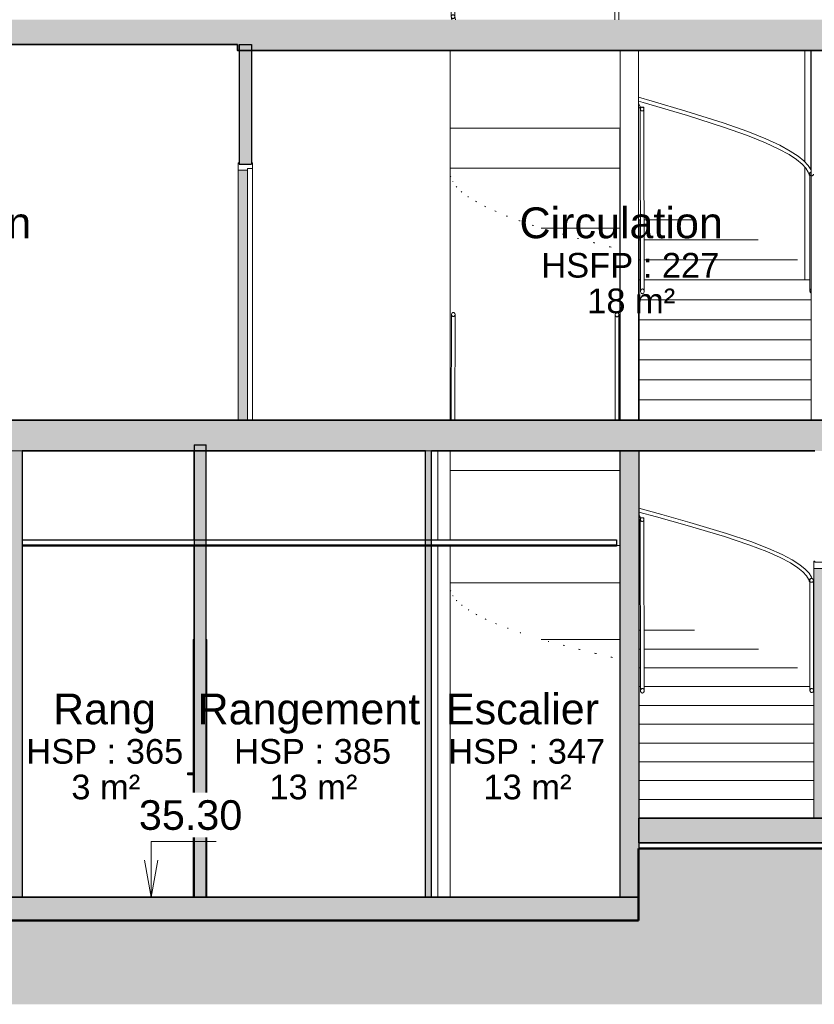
# Model space of a CAD drawing. Header units: millimetres. Extents: x -48837 to 98707, y -908 to 19261.
# Tile 112 of 143: x -15807 to -9362, y -615 to 7367. Entities that reach past the tile are written whole.
import ezdxf

# ---------------------------------------------------------------- set-up
doc = ezdxf.new("R2010")
doc.units = ezdxf.units.MM
for name, color, linetype, lineweight in [('A-AREA-IDEN', 2, 'Continuous', 9), ('A-CLNG', 13, 'Continuous', 9), ('A-DETL-GENF', 92, 'Continuous', 9), ('A-DETL-WIDE', 214, 'Continuous', 50), ('A-DOOR', 31, 'Continuous', 9), ('A-DOOR-FRAM', 31, 'Continuous', 9), ('A-FLOR', 192, 'Continuous', 9), ('A-FLOR-HRAL', 11, 'Continuous', 9), ('A-FLOR-PATT', 8, 'Continuous', 35), ('A-WALL', 113, 'Continuous', 9), ('G-ANNO-DIMS', 111, 'Continuous', 9), ('I-WALL', 2, 'Continuous', 9), ('S-STRS', 31, 'Continuous', 9)]:
    doc.layers.add(name, color=color, linetype=linetype, lineweight=lineweight)
doc.styles.add('Arial', font='arial.ttf', dxfattribs={"height": 240})
doc.styles.add('Arial_1', font='arial.ttf', dxfattribs={"height": 200})
doc.styles.add('Arial_B', font='txt', dxfattribs={"height": 250})

# ---------------------------------------------------------------- blocks, each defined once
blk = doc.blocks.new('Garde-corps - Garde-corps-1236251-Coupe 1')
at = {"layer": 'A-FLOR-HRAL'}
for p, q in [((-12305.1, 8412.8), (-12307.1, 7392.3)), ((-12277.1, 7392.2), (-12275.1, 8412.7)), ((-12307.1, 7392.2), (-12303.3, 7367.3)), ((-12292.1, 7377.2), (-12292.1, 7377.2)), ((-12277.1, 7393.5), (-12272.8, 7367.3)), ((-9399.3, 6116), (-9397.4, 5167.4))]:
    blk.add_line(p, q, dxfattribs=at)
at = {"layer": 'A-FLOR-HRAL', "flags": 128}
for points in [[(-12275.1, 8412.8), (-12275.6, 8417.1), (-12277.1, 8421.2), (-12279.5, 8424.7), (-12282.6, 8427.3), (-12286.2, 8429), (-12290.1, 8429.6), (-12294, 8429), (-12297.6, 8427.3), (-12300.7, 8424.7), (-12303.1, 8421.2), (-12304.6, 8417.1), (-12305.1, 8412.8)], [(-12305.1, 8412.8), (-12304.6, 8408.4), (-12303.1, 8404.4), (-12300.7, 8400.9), (-12297.6, 8398.2), (-12294, 8396.6), (-12290.1, 8396), (-12286.2, 8396.6), (-12282.6, 8398.2), (-12279.5, 8400.9), (-12277.1, 8404.4), (-12275.6, 8408.4), (-12275.1, 8412.8)], [(-10787, 6738.5), (-10676.2, 6706.4), (-10403.6, 6625.8), (-10100.1, 6529.8), (-9902.1, 6459.9), (-9754.9, 6400.9), (-9642.7, 6349), (-9557.4, 6302.6), (-9493.2, 6260.5), (-9445.9, 6222), (-9412.1, 6186.3), (-9389.2, 6153)], [(-10787, 6707.4), (-10750, 6696.6), (-10390.1, 6590.4), (-10097.2, 6497.2), (-9903.1, 6428.2), (-9758.9, 6370), (-9649.6, 6318.9), (-9567.1, 6273.4), (-9505.9, 6232.6), (-9461.7, 6195.7), (-9431.4, 6162.3), (-9412, 6132), (-9403.7, 6112)], [(-9387, 5183.4), (-9389.9, 5181.9), (-9393, 5179.2), (-9395.4, 5175.8), (-9396.9, 5171.7), (-9397.4, 5167.4)], [(-9397.4, 5167.4), (-9396.9, 5163.1), (-9395.4, 5159), (-9393, 5155.5), (-9389.9, 5152.9), (-9387, 5151.4)]]:
    blk.add_lwpolyline(points, dxfattribs=at)
at = {"layer": 'A-FLOR-HRAL'}
for centre, major_axis, ratio, start_param, end_param in [((-12292.1, 7392.8), (15, 0.8), 0.960564, 3.087074, 3.132129), ((-9389.4, 6116.6), (14.3, 4.5), 0.956699, 2.824079, 3.085878), ((-9389.4, 6116.6), (14.3, 4.5), 0.956699, 2.562281, 2.824079), ((-9389, 6116), (0, 15), 0.995862, 0, 1.570796), ((-9389, 6116), (0, 15), 0.995862, 1.570796, 2.356194), ((-9389.4, 6116.6), (14.3, 4.5), 0.956699, 2.300482, 2.562279), ((-9389.4, 6116.6), (14.3, 4.5), 0.956699, 3.150282, 3.347678), ((-9389.4, 6116.6), (14.3, 4.5), 0.956699, 1.515082, 2.30048), ((-9389.4, 6116.6), (14.3, 4.5), 0.956699, 1.253283, 1.515081)]:
    blk.add_ellipse(centre, major_axis=major_axis, ratio=ratio, start_param=start_param, end_param=end_param, dxfattribs=at)
for points in [[(-12307.1, 7392.2), (-12307.1, 7393.5), (-12306.7, 7396.2), (-12305.2, 7399.8), (-12302.8, 7403), (-12298.6, 7406.2), (-12292.1, 7407.9), (-12285.5, 7406.2), (-12281.3, 7403), (-12278.9, 7399.8), (-12277.4, 7396.2), (-12277.1, 7393.5), (-12277.1, 7392.2)], [(-12277.1, 7392.2), (-12277.1, 7390.9), (-12277.4, 7388.3), (-12278.9, 7384.6), (-12281.3, 7381.5), (-12285.5, 7378.3), (-12292.1, 7376.5), (-12298.6, 7378.3), (-12302.8, 7381.5), (-12305.2, 7384.6), (-12306.7, 7388.3), (-12307.1, 7390.9), (-12307.1, 7392.2)], [(-9399.3, 6116), (-9399.3, 6114.7), (-9398.9, 6112.1), (-9397.4, 6108.4), (-9395, 6105.3), (-9390.8, 6102.1), (-9384.3, 6100.3), (-9377.7, 6102.1), (-9373.5, 6105.3), (-9371.1, 6108.4), (-9369.6, 6112.1), (-9369.3, 6114.7), (-9369.3, 6116)]]:
    blk.add_open_spline(points, degree=3, knots=[0, 0, 0, 0, 0.083333, 0.166667, 0.25, 0.333333, 0.5, 0.666667, 0.75, 0.833333, 0.916667, 1, 1, 1, 1], dxfattribs=at)
blk.add_open_spline([(-9388.1, 6130.5), (-9389.4, 6130.1), (-9391.8, 6129.1), (-9395, 6126.7), (-9397.4, 6123.6), (-9398.9, 6119.9), (-9399.3, 6117.3), (-9399.3, 6116)], degree=3, dxfattribs=at)
blk = doc.blocks.new('Garde-corps - Garde-corps-1236255-Coupe 1')
at = {"layer": 'A-FLOR-HRAL'}
for p, q in [((-10977.3, 8411.2), (-10978.7, 7367.3)), ((-10948.7, 7367.3), (-10947.3, 8411.2)), ((-10771.9, 6657.7), (-10787, 6689)), ((-10773.4, 6642.7), (-10771.6, 5164.8)), ((-10743.4, 6657.7), (-10771.9, 6657.7)), ((-10758.4, 6657.7), (-10758.4, 6657.7)), ((-10741.6, 5164.9), (-10743.4, 6642.7))]:
    blk.add_line(p, q, dxfattribs=at)
at = {"layer": 'A-FLOR-HRAL', "flags": 128}
for points in [[(-10947.3, 8411.2), (-10947.8, 8415.9), (-10949.3, 8420.4), (-10951.7, 8424.2), (-10954.8, 8427.1), (-10958.4, 8429), (-10962.3, 8429.6), (-10966.2, 8429), (-10969.8, 8427.1), (-10972.9, 8424.2), (-10975.3, 8420.4), (-10976.8, 8415.9), (-10977.3, 8411.2)], [(-10977.3, 8411.2), (-10976.8, 8406.4), (-10975.3, 8402), (-10972.9, 8398.2), (-10969.8, 8395.3), (-10966.2, 8393.4), (-10962.3, 8392.8), (-10958.4, 8393.4), (-10954.8, 8395.3), (-10951.7, 8398.2), (-10949.3, 8402), (-10947.8, 8406.4), (-10947.3, 8411.2)], [(-10741.6, 5164.8), (-10742.1, 5169.8), (-10743.6, 5174.5), (-10746, 5178.5), (-10749.1, 5181.6), (-10752.8, 5183.5), (-10756.6, 5184.1), (-10760.5, 5183.5), (-10764.1, 5181.6), (-10767.2, 5178.5), (-10769.6, 5174.5), (-10771.1, 5169.8), (-10771.6, 5164.8)], [(-10771.6, 5164.8), (-10771.1, 5159.8), (-10769.6, 5155.2), (-10767.2, 5151.2), (-10764.1, 5148.1), (-10760.5, 5146.2), (-10756.6, 5145.5), (-10752.8, 5146.2), (-10749.1, 5148.1), (-10746, 5151.2), (-10743.6, 5155.2), (-10742.1, 5159.8), (-10741.6, 5164.8)]]:
    blk.add_lwpolyline(points, dxfattribs=at)
at = {"layer": 'A-FLOR-HRAL'}
for centre, major_axis, ratio, start_param, end_param in [((-10785.4, 6651.2), (13.5, 6.5), 0.000416, 4.593925, 4.713252), ((-10785.4, 6651.2), (13.5, 6.5), 0.000416, 4.713252, 6.283185), ((-10771.9, 6642.7), (0, 15), 0.000958, 5.150029, 6.283185), ((-10743.4, 6642.7), (0, 15), 0.000958, 4.712389, 6.283185)]:
    blk.add_ellipse(centre, major_axis=major_axis, ratio=ratio, start_param=start_param, end_param=end_param, dxfattribs=at)
for points in [[(-10743.4, 6642.7), (-10743.4, 6644), (-10743.7, 6646.6), (-10745.2, 6650.3), (-10747.6, 6653.4), (-10750.8, 6655.8), (-10754.4, 6657.3), (-10759.7, 6658), (-10764.9, 6656.6), (-10769.1, 6653.4), (-10771.5, 6650.3), (-10773, 6646.6), (-10773.4, 6644), (-10773.4, 6642.7)], [(-10773.4, 6642.7), (-10773.4, 6641.4), (-10773, 6638.8), (-10771.5, 6635.1), (-10769.1, 6632), (-10766, 6629.5), (-10762.3, 6628), (-10757.1, 6627.3), (-10751.8, 6628.7), (-10747.7, 6632), (-10745.2, 6635.1), (-10743.7, 6638.8), (-10743.4, 6641.4), (-10743.4, 6642.7)]]:
    blk.add_open_spline(points, degree=3, knots=[0, 0, 0, 0, 0.083333, 0.166667, 0.25, 0.333333, 0.416667, 0.5, 0.666667, 0.75, 0.833333, 0.916667, 1, 1, 1, 1], dxfattribs=at)
blk = doc.blocks.new('Garde-corps - Garde-corps-1259441-Coupe 1')
at = {"layer": 'A-FLOR-HRAL'}
for p, q in [((-12305.2, 4977), (-12306.9, 4121.9)), ((-12276.9, 4121.9), (-12275.2, 4976.9)), ((-9399.3, 2821), (-9397.4, 1929.1)), ((-9384.3, 2836), (-9384.3, 2836)), ((-9367.4, 1929.2), (-9369.3, 2821.1))]:
    blk.add_line(p, q, dxfattribs=at)
at = {"layer": 'A-FLOR-HRAL', "flags": 128}
for points in [[(-12275.2, 4976.9), (-12275.7, 4981.2), (-12277.2, 4985.2), (-12279.5, 4988.7), (-12282.7, 4991.3), (-12286.3, 4993), (-12290.2, 4993.5), (-12294, 4993), (-12297.7, 4991.3), (-12300.8, 4988.7), (-12303.1, 4985.2), (-12304.6, 4981.2), (-12305.2, 4976.9)], [(-12305.2, 4976.9), (-12304.6, 4972.6), (-12303.1, 4968.6), (-12300.8, 4965.2), (-12297.7, 4962.6), (-12294, 4960.9), (-12290.2, 4960.3), (-12286.3, 4960.9), (-12282.7, 4962.6), (-12279.5, 4965.2), (-12277.2, 4968.6), (-12275.7, 4972.6), (-12275.2, 4976.9)], [(-10786.6, 3406.4), (-10598.7, 3355.3), (-10372, 3292), (-10074.5, 3202.9), (-9878.1, 3136.9), (-9733, 3081.2), (-9623.4, 3032.3), (-9540.9, 2988.5), (-9479.8, 2949), (-9435.4, 2912.8), (-9404.5, 2879.5), (-9384.2, 2848.3), (-9378.3, 2834.7)], [(-10786.6, 3375.4), (-10641.4, 3335.9), (-10394.4, 3267.2), (-10090.8, 3176.6), (-9893, 3110.3), (-9747.4, 3054.7), (-9638, 3006), (-9556.4, 2962.8), (-9496.8, 2924.2), (-9454.5, 2889.6), (-9426.1, 2858.5), (-9408.7, 2830.4), (-9403.2, 2816.8)], [(-9388.6, 2836), (-9384.7, 2836), (-9384.3, 2836)], [(-9367.4, 1929.1), (-9367.9, 1933.4), (-9369.4, 1937.4), (-9371.8, 1940.9), (-9374.9, 1943.5), (-9378.6, 1945.1), (-9382.4, 1945.7), (-9386.3, 1945.1), (-9389.9, 1943.5), (-9393, 1940.9), (-9395.4, 1937.4), (-9396.9, 1933.4), (-9397.4, 1929.1)], [(-9397.4, 1929.1), (-9396.9, 1924.9), (-9395.4, 1920.9), (-9393, 1917.4), (-9389.9, 1914.8), (-9386.3, 1913.2), (-9382.4, 1912.6), (-9378.6, 1913.2), (-9374.9, 1914.8), (-9371.8, 1917.4), (-9369.4, 1920.9), (-9367.9, 1924.9), (-9367.4, 1929.1)]]:
    blk.add_lwpolyline(points, dxfattribs=at)
at = {"layer": 'A-FLOR-HRAL'}
for centre, major_axis, ratio, start_param, end_param in [((-9389, 2821.6), (14.3, 4.6), 0.961456, 2.815583, 3.077383), ((-9389, 2821.6), (14.3, 4.6), 0.961456, 2.553785, 2.815583), ((-9388.6, 2821), (0, 15), 0.996115, 6.135237, 7.853982), ((-9388.6, 2821), (0, 15), 0.996115, 1.570796, 2.352834), ((-9389, 2821.6), (14.3, 4.6), 0.961456, 2.291986, 2.553784), ((-9389, 2821.6), (14.3, 4.6), 0.961456, 3.150322, 3.339182), ((-9389, 2821.6), (14.3, 4.6), 0.961456, 1.506587, 2.291985), ((-9389, 2821.6), (14.3, 4.6), 0.961456, 1.093981, 1.506586)]:
    blk.add_ellipse(centre, major_axis=major_axis, ratio=ratio, start_param=start_param, end_param=end_param, dxfattribs=at)
for points in [[(-9369.3, 2821), (-9369.3, 2822.4), (-9369.6, 2825), (-9371.1, 2828.6), (-9373.5, 2831.8), (-9377.7, 2835), (-9384.3, 2836.8), (-9392.1, 2834.6), (-9396.9, 2829.9), (-9398.9, 2825), (-9399.3, 2822.4), (-9399.3, 2821)], [(-9399.3, 2821), (-9399.3, 2819.7), (-9398.9, 2817.1), (-9397.4, 2813.5), (-9395, 2810.3), (-9390.8, 2807.1), (-9384.3, 2805.3), (-9376.4, 2807.5), (-9371.6, 2812.2), (-9369.6, 2817.1), (-9369.3, 2819.7), (-9369.3, 2821)]]:
    blk.add_open_spline(points, degree=3, knots=[0, 0, 0, 0, 0.083333, 0.166667, 0.25, 0.333333, 0.5, 0.666667, 0.833333, 0.916667, 1, 1, 1, 1], dxfattribs=at)
blk = doc.blocks.new('Garde-corps - Garde-corps-1259445-Coupe 1')
at = {"layer": 'A-FLOR-HRAL'}
for p, q in [((-10977.3, 4975.5), (-10978.5, 4121.9)), ((-10948.5, 4121.9), (-10947.3, 4975.5)), ((-10771.9, 3329.5), (-10786.6, 3358.1)), ((-10773.4, 3314.5), (-10771.6, 1926.8)), ((-10743.4, 3329.5), (-10771.9, 3329.5)), ((-10758.4, 3329.5), (-10758.4, 3329.5)), ((-10741.6, 1926.9), (-10743.4, 3314.5))]:
    blk.add_line(p, q, dxfattribs=at)
at = {"layer": 'A-FLOR-HRAL', "flags": 128}
for points in [[(-10947.3, 4975.5), (-10947.8, 4980.2), (-10949.3, 4984.5), (-10951.7, 4988.2), (-10954.8, 4991.1), (-10958.4, 4992.9), (-10962.3, 4993.5), (-10966.2, 4992.9), (-10969.8, 4991.1), (-10972.9, 4988.2), (-10975.3, 4984.5), (-10976.8, 4980.2), (-10977.3, 4975.5)], [(-10977.3, 4975.5), (-10976.8, 4970.8), (-10975.3, 4966.5), (-10972.9, 4962.7), (-10969.8, 4959.9), (-10966.2, 4958.1), (-10962.3, 4957.5), (-10958.4, 4958.1), (-10954.8, 4959.9), (-10951.7, 4962.7), (-10949.3, 4966.5), (-10947.8, 4970.8), (-10947.3, 4975.5)], [(-10741.6, 1926.8), (-10742.1, 1931.7), (-10743.6, 1936.3), (-10746, 1940.2), (-10749.1, 1943.2), (-10752.8, 1945.1), (-10756.6, 1945.7), (-10760.5, 1945.1), (-10764.1, 1943.2), (-10767.2, 1940.2), (-10769.6, 1936.3), (-10771.1, 1931.7), (-10771.6, 1926.8)], [(-10771.6, 1926.8), (-10771.1, 1922), (-10769.6, 1917.4), (-10767.2, 1913.5), (-10764.1, 1910.5), (-10760.5, 1908.6), (-10756.6, 1908), (-10752.8, 1908.6), (-10749.1, 1910.5), (-10746, 1913.5), (-10743.6, 1917.4), (-10742.1, 1922), (-10741.6, 1926.8)]]:
    blk.add_lwpolyline(points, dxfattribs=at)
at = {"layer": 'A-FLOR-HRAL'}
for centre, major_axis, ratio, start_param, end_param in [((-10785.2, 3322.7), (13.3, 6.9), 0.000437, 4.609081, 4.713241), ((-10785.2, 3322.7), (13.3, 6.9), 0.000437, 4.713241, 6.283185), ((-10771.9, 3314.5), (0, 15), 0.000958, 5.149669, 6.283185), ((-10743.4, 3314.5), (0, 15), 0.000958, 4.712389, 6.283185)]:
    blk.add_ellipse(centre, major_axis=major_axis, ratio=ratio, start_param=start_param, end_param=end_param, dxfattribs=at)
for points in [[(-10743.4, 3314.5), (-10743.4, 3315.8), (-10743.7, 3318.4), (-10745.2, 3322.1), (-10747.6, 3325.2), (-10750.8, 3327.6), (-10754.4, 3329.2), (-10759.7, 3329.9), (-10764.9, 3328.5), (-10769.1, 3325.2), (-10771.5, 3322.1), (-10773, 3318.4), (-10773.4, 3315.8), (-10773.4, 3314.5)], [(-10773.4, 3314.5), (-10773.4, 3313.2), (-10773, 3310.6), (-10771.5, 3306.9), (-10769.1, 3303.8), (-10766, 3301.4), (-10762.3, 3299.9), (-10757.1, 3299.2), (-10751.8, 3300.6), (-10747.7, 3303.8), (-10745.2, 3306.9), (-10743.7, 3310.6), (-10743.4, 3313.2), (-10743.4, 3314.5)]]:
    blk.add_open_spline(points, degree=3, knots=[0, 0, 0, 0, 0.083333, 0.166667, 0.25, 0.333333, 0.416667, 0.5, 0.666667, 0.75, 0.833333, 0.916667, 1, 1, 1, 1], dxfattribs=at)
blk = doc.blocks.new('Double _R_ - 1_43m x 2_04m-1269362-Coupe 1')
at = {"layer": 'A-DOOR-FRAM', "lineweight": 18}
for points in [[(-14034.9, 4121.9), (-13958.9, 4121.9), (-13958.9, 6146.9), (-14034.9, 6146.8), (-14034.9, 4505.4)], [(-14035, 4121.9), (-14034.9, 4121.9), (-14035, 4442.8)]]:
    blk.add_hatch(color=121, dxfattribs=at).paths.add_polyline_path(points)
at = {"layer": 'A-DOOR', "lineweight": 18}
for p, q in [((-13958.6, 4121.9), (-13958.6, 6161.9)), ((-13918.6, 6161.9), (-13958.6, 6161.9)), ((-13918.6, 6161.9), (-13918.6, 4121.9)), ((-13918.6, 4121.9), (-13958.6, 4121.9))]:
    blk.add_line(p, q, dxfattribs=at)
at = {"layer": 'A-DOOR-FRAM'}
for p, q in [((-14034.6, 6206.9), (-14035, 6206.9)), ((-14034.9, 4121.9), (-14034.9, 6146.9)), ((-14034.9, 6146.9), (-14034.6, 6146.9)), ((-13958.9, 4121.9), (-13958.9, 6146.9))]:
    blk.add_line(p, q, dxfattribs=at)
at = {"layer": 'A-DOOR-FRAM', "lineweight": 18}
for p, q in [((-14034.6, 6206.9), (-14034.6, 6146.9)), ((-14034.6, 6206.9), (-14026.6, 6206.9)), ((-13958.6, 6146.9), (-14034.6, 6146.9)), ((-14026.6, 6196.9), (-14026.6, 6206.9)), ((-14026.6, 6196.9), (-13926.6, 6196.9)), ((-13958.6, 6146.9), (-13958.6, 6161.9)), ((-13918.6, 6161.9), (-13958.6, 6161.9)), ((-13926.6, 6206.9), (-13926.6, 6196.9)), ((-13926.6, 6206.9), (-13918.6, 6206.9)), ((-13918.6, 6161.9), (-13918.6, 6206.9))]:
    blk.add_line(p, q, dxfattribs=at)
blk = doc.blocks.new('Double _R_ - 1_43m x 2_04m-1397724-Coupe 1')
at = {"layer": 'A-DOOR', "lineweight": 18}
blk.add_hatch(color=121, dxfattribs=at).paths.add_polyline_path([(-9239, 893.3), (-9238.6, 893.3), (-9239, 984.9)])
at = {"layer": 'A-DOOR-FRAM', "lineweight": 18}
blk.add_hatch(color=121, dxfattribs=at).paths.add_polyline_path([(-9314, 893.3), (-9239, 893.3), (-9239, 2918.3), (-9365, 2918.3), (-9365, 893.3)])
at = {"layer": 'A-DOOR', "lineweight": 18}
for p, q in [((-9238.6, 893.3), (-9238.6, 2933.3)), ((-9198.6, 2933.3), (-9238.6, 2933.3)), ((-9198.6, 2933.3), (-9198.6, 893.3)), ((-9198.6, 893.3), (-9238.6, 893.3))]:
    blk.add_line(p, q, dxfattribs=at)
at = {"layer": 'A-DOOR-FRAM'}
for p, q in [((-9365, 2978.3), (-9365, 1045.7)), ((-9364.6, 2978.3), (-9365, 2978.3)), ((-9365, 893.3), (-9365, 2918.3)), ((-9365, 2918.3), (-9364.6, 2918.3)), ((-9239, 2918.3), (-9239, 893.3))]:
    blk.add_line(p, q, dxfattribs=at)
at = {"layer": 'A-DOOR-FRAM', "lineweight": 18}
for p, q in [((-9364.6, 2978.3), (-9364.6, 2918.3)), ((-9364.6, 2978.3), (-9356.6, 2978.3)), ((-9356.6, 2968.3), (-9356.6, 2978.3)), ((-9356.6, 2968.3), (-9206.6, 2968.3)), ((-9206.6, 2978.3), (-9206.6, 2968.3)), ((-9206.6, 2978.3), (-9198.6, 2978.3)), ((-9198.6, 2933.3), (-9198.6, 2978.3)), ((-9238.6, 2918.3), (-9364.6, 2918.3)), ((-9238.6, 2918.3), (-9238.6, 2933.3)), ((-9198.6, 2933.3), (-9238.6, 2933.3))]:
    blk.add_line(p, q, dxfattribs=at)
blk = doc.blocks.new('__Int_ Simple - __PP _0_73m x 2_04m_-1096000-Coupe 1')
at = {"layer": 'A-DOOR'}
for points in [[(-14398.4, 253.3), (-14393.4, 253.3), (-14393.4, 2343.3), (-14398.4, 2343.3), (-14398.4, 664.9)], [(-14288.4, 253.3), (-14288.4, 2343.3), (-14293.2, 2343.3), (-14293.2, 253.3)], [(-14399.1, 1261.1), (-14398.5, 1261.1), (-14399.1, 1305)], [(-14435.4, 1246.3), (-14426.1, 1246.3), (-14426.1, 1260.3), (-14444.5, 1260.3), (-14444.5, 1246.3)], [(-14426.1, 1246.3), (-14398.5, 1246.3), (-14398.5, 1260.3), (-14426.1, 1260.3)], [(-14398.5, 1123.3), (-14398.4, 1123.3), (-14398.5, 1144.9)], [(-14398.5, 1117.9), (-14398.4, 1118), (-14398.5, 1119.3)], [(-14399.2, 253.3), (-14399.1, 253.3), (-14399.2, 664.9)]]:
    blk.add_hatch(color=254, dxfattribs=at).paths.add_polyline_path(points)
at = {"layer": 'A-DOOR', "lineweight": 18}
for p, q in [((-14399.2, 2343.3), (-14399.2, 2313.3)), ((-14398.4, 2343.3), (-14399.2, 2343.3)), ((-14393.4, 2343.3), (-14398.4, 2343.3)), ((-14398.4, 253.3), (-14398.4, 2343.3)), ((-14393.4, 253.3), (-14393.4, 2343.3)), ((-14288.4, 2343.3), (-14293.2, 2343.3)), ((-14288.4, 253.3), (-14288.4, 2343.3)), ((-14399.1, 1261.1), (-14399.1, 2313.3)), ((-14399.1, 2313.3), (-14398.4, 2313.3)), ((-14399.1, 253.3), (-14399.1, 1245.5))]:
    blk.add_line(p, q, dxfattribs=at)
at = {"layer": 'A-DOOR'}
for p, q in [((-14398.4, 1123.3), (-14398.4, 1333.3)), ((-14444.6, 1246.3), (-14444.6, 1260.3)), ((-14444.5, 1260.3), (-14426.1, 1260.3)), ((-14444.5, 1260.3), (-14444.5, 1246.3)), ((-14426.1, 1246.3), (-14444.5, 1246.3)), ((-14438.5, 1261.2), (-14438.6, 1261.2)), ((-14438.6, 1245.4), (-14438.5, 1245.4)), ((-14423.6, 1261.2), (-14438.5, 1261.2)), ((-14438.5, 1245.4), (-14423.6, 1245.4)), ((-14426.1, 1260.3), (-14398.5, 1260.3)), ((-14426.1, 1260.3), (-14426.1, 1246.3)), ((-14398.5, 1246.3), (-14426.1, 1246.3)), ((-14398.5, 1261.2), (-14423.6, 1261.2)), ((-14423.6, 1245.4), (-14398.5, 1245.4))]:
    blk.add_line(p, q, dxfattribs=at)
for centre, major_axis, start_param, end_param in [((-14398.5, 1298.7), (0, 40), 5.759587, 6.283185), ((-14398.5, 1240.3), (0, 20.9), 5.992357, 6.186243), ((-14398.5, 1266.4), (0, 20.9), 3.238535, 3.432421), ((-14398.5, 1157.9), (0, 40), 3.141593, 3.665191)]:
    blk.add_ellipse(centre, major_axis=major_axis, ratio=0.000958, start_param=start_param, end_param=end_param, dxfattribs=at)
for points in [[(-14436.5, 1261.1), (-14437.8, 1261.2), (-14440.6, 1261.2), (-14443.2, 1260.7), (-14444.5, 1260.3)], [(-14444.5, 1246.3), (-14443.2, 1245.9), (-14440.6, 1245.4), (-14437.8, 1245.4), (-14436.5, 1245.5)], [(-14424.5, 1261.1), (-14425, 1261), (-14425.6, 1260.7), (-14426.1, 1260.3)], [(-14426.1, 1246.3), (-14425.6, 1245.9), (-14425, 1245.7), (-14424.5, 1245.5)]]:
    blk.add_open_spline(points, degree=3, dxfattribs=at)

msp = doc.modelspace()

# ---------------------------------------------------------------- hatches: boundary and pattern name
at = {"layer": 'A-DETL-GENF'}
msp.add_hatch(color=252, dxfattribs=at).paths.add_polyline_path([(-19445.347, -615.291), (8165.244, -615.291), (8165.244, 648.084), (-10787.261, 648.084), (-10787.261, 63.308), (-48837.266, 63.308), (-48837.266, -615.291), (-20336.011, -615.291)])
at = {"layer": 'A-FLOR-PATT'}
h = msp.add_hatch(color=7, dxfattribs=at)
h.paths.add_polyline_path([(-25611.588, 7167.308), (-14041.582, 7167.308), (-14041.582, 7367.308), (-25611.588, 7367.308)])
h.paths.add_polyline_path([(-4976.821, 7167.308), (-4976.821, 7367.308), (-7668.579, 7367.308), (-7668.579, 7167.308), (-5194.719, 7167.308)])
for points in [[(-7668.579, 7117.308), (-7668.579, 7367.308), (-14041.582, 7367.308), (-14041.582, 7117.308), (-7866.712, 7117.308)], [(-5194.719, 3871.873), (-4976.821, 3871.873), (-4976.821, 4121.873), (-25836.588, 4121.873), (-25836.588, 3871.873), (-5640.051, 3871.873)], [(-9202.708, 693.308), (-4976.821, 693.308), (-4976.821, 893.308), (-10786.581, 893.308), (-10786.581, 693.308), (-9425.374, 693.308)], [(-10787.261, 63.308), (-10787.261, 253.308), (-46031.845, 253.308), (-46031.845, 63.308), (-11429.369, 63.308)]]:
    msp.add_hatch(color=7, dxfattribs=at).paths.add_polyline_path(points)
at = {"layer": 'A-WALL'}
for points in [[(-15882.69, 253.308), (-15786.583, 253.308), (-15786.583, 3871.873), (-15936.583, 3871.873), (-15936.583, 253.308)], [(-10936.581, 253.308), (-10787.261, 253.308), (-10786.581, 3871.873), (-10936.581, 3871.873), (-10936.581, 648.084)]]:
    msp.add_hatch(color=7, dxfattribs=at).paths.add_polyline_path(points)
at = {"layer": 'I-WALL'}
for points in [[(-13926.582, 6196.873), (-13926.582, 7167.308), (-14026.582, 7167.308), (-14026.582, 6196.873)], [(-14293.182, 253.308), (-14293.182, 3921.873), (-14393.182, 3921.873), (-14393.182, 253.308)], [(-12466.023, 253.308), (-12466.023, 3871.873), (-12516.358, 3871.873), (-12516.358, 253.308)]]:
    msp.add_hatch(color=7, dxfattribs=at).paths.add_polyline_path(points)

# ---------------------------------------------------------------- linework, layer by layer
at = {"layer": 'A-CLNG', "lineweight": 25}
for p, q in [((-15786.583, 3150), (-10965.331, 3150)), ((-15786.583, 3150), (-15786.583, 3100)), ((-10965.331, 3150), (-10965.331, 3100)), ((-10965.331, 3100), (-15786.583, 3100))]:
    msp.add_line(p, q, dxfattribs=at)
at = {"layer": 'A-CLNG'}
msp.add_line((-10965.331, 3110), (-15786.583, 3110), dxfattribs=at)
at = {"layer": 'A-DETL-WIDE'}
for p, q in [((8165.244, 648.084), (-10787.261, 648.084)), ((-10787.261, 648.084), (-10787.261, 63.308)), ((-10787.261, 63.308), (-48837.266, 63.308))]:
    msp.add_line(p, q, dxfattribs=at)
at = {"layer": 'A-FLOR', "lineweight": 35}
for p, q in [((-18736.584, 7167.308), (-14041.582, 7167.308)), ((-14041.582, 7117.308), (-14041.582, 7167.308)), ((-7668.579, 7117.308), (-14041.582, 7117.308)), ((-25836.588, 4121.873), (2851.552, 4121.873)), ((-15786.583, 3871.873), (-12516.358, 3871.873)), ((-12466.023, 3871.873), (-9356.58, 3871.873)), ((4688.323, 893.308), (-10786.581, 893.308)), ((-10786.581, 693.308), (-10786.581, 893.308)), ((4688.323, 693.308), (-10786.581, 693.308)), ((-10787.261, 253.308), (-46031.845, 253.308))]:
    msp.add_line(p, q, dxfattribs=at)
at = {"layer": 'A-FLOR'}
for p, q in [((-14041.965, 7117.308), (-14041.965, 7167.308)), ((-14041.582, 7117.308), (-14041.965, 7117.308))]:
    msp.add_line(p, q, dxfattribs=at)
at = {"layer": 'A-WALL'}
for p, q in [((-12315.715, 4121.873), (-12315.715, 7117.308)), ((-9439.782, 6216.102), (-9439.782, 7117.308)), ((-9439.782, 5257.775), (-9439.782, 6172.497)), ((-15786.583, 3871.873), (-15936.583, 3871.873)), ((-12466.023, 3871.873), (-12516.358, 3871.873)), ((-12315.741, 3871.873), (-12315.741, 3150)), ((-12315.741, 3100), (-12315.741, 253.308)), ((-10938.785, 2358.898), (-10938.785, 253.308))]:
    msp.add_line(p, q, dxfattribs=at)
at = {"layer": 'A-WALL', "lineweight": 25}
for p, q in [((-15786.583, 3871.873), (-15786.583, 253.308)), ((-10936.581, 253.308), (-10936.581, 3871.873)), ((-10786.581, 3871.873), (-10786.581, 648.084))]:
    msp.add_line(p, q, dxfattribs=at)
at = {"layer": 'G-ANNO-DIMS'}
for p, q in [((-14740.455, 704.525), (-14212.941, 704.525)), ((-14740.455, 253.308), (-14740.455, 704.525)), ((-14740.455, 253.308), (-14793.353, 553.308)), ((-14740.455, 253.308), (-14687.557, 553.308))]:
    msp.add_line(p, q, dxfattribs=at)
at = {"layer": 'I-WALL'}
for p, q in [((-14026.965, 7117.308), (-14026.965, 6206.873)), ((-10936.966, 4121.873), (-10936.966, 7117.308)), ((-10786.966, 7117.308), (-10786.966, 4121.873)), ((-9389.164, 7117.308), (-9389.164, 6152.16)), ((-9386.967, 4121.873), (-9386.967, 7117.308)), ((-10938.785, 5693.512), (-10938.785, 4121.873)), ((-14394.35, 3871.873), (-14394.35, 3150)), ((-12416.454, 3150), (-12416.454, 3871.873)), ((-14394.35, 3100), (-14394.35, 2343.308)), ((-12416.454, 253.308), (-12416.454, 3100))]:
    msp.add_line(p, q, dxfattribs=at)
at = {"layer": 'I-WALL', "lineweight": 25}
for p, q in [((-14026.582, 7167.308), (-14026.582, 6196.873)), ((-14026.582, 7167.308), (-13926.582, 7167.308)), ((-13926.582, 7167.308), (-13926.582, 6196.873)), ((-14026.582, 6196.873), (-13926.582, 6196.873)), ((-14393.182, 3921.873), (-14393.182, 253.308)), ((-14393.182, 3921.873), (-14293.182, 3921.873)), ((-14293.182, 253.308), (-14293.182, 3921.873)), ((-12516.358, 253.308), (-12516.358, 3871.873)), ((-12466.023, 253.308), (-12466.023, 3871.873))]:
    msp.add_line(p, q, dxfattribs=at)
at = {"layer": 'S-STRS'}
for p, q in [((-12315.558, 7117.308), (-12315.715, 7022.263)), ((-10937.186, 6973.877), (-10936.949, 7117.308)), ((-10937.454, 6811.605), (-10937.186, 6973.877)), ((-10937.722, 6649.333), (-10937.454, 6811.605)), ((-10937.989, 6488.261), (-10937.722, 6649.333)), ((-12315.715, 6488.261), (-10937.989, 6488.261)), ((-10786.966, 5744.591), (-10783.785, 5744.591)), ((-10783.785, 5744.591), (-10783.761, 5744.591)), ((-10783.761, 5744.591), (-10772.322, 5744.591)), ((-10783.761, 5744.591), (-10783.761, 5582.319)), ((-10742.322, 5744.591), (-10333.828, 5744.591)), ((-10783.761, 5582.319), (-10783.639, 5582.319)), ((-10783.639, 5582.319), (-10772.131, 5582.319)), ((-10783.639, 5420.047), (-10783.639, 5582.319)), ((-10742.131, 5582.319), (-9817.338, 5582.319)), ((-10783.639, 5420.047), (-10783.519, 5420.047)), ((-10783.519, 5420.047), (-10771.939, 5420.047)), ((-10783.519, 5257.775), (-10783.519, 5420.047)), ((-10741.939, 5420.047), (-9499.028, 5420.047)), ((-10783.519, 5257.775), (-10783.401, 5257.775)), ((-10783.401, 5257.775), (-10771.748, 5257.775)), ((-10783.401, 5095.503), (-10783.401, 5257.775)), ((-10741.748, 5257.775), (-9397.613, 5257.775)), ((-10783.401, 5095.503), (-10783.26, 5095.503)), ((-10783.26, 5095.503), (-9388.594, 5095.503)), ((-10783.26, 4933.232), (-10783.26, 5095.503)), ((-10783.26, 4933.232), (-10783.077, 4933.232)), ((-10783.077, 4933.232), (-9388.194, 4933.232)), ((-10783.077, 4770.96), (-10783.077, 4933.232)), ((-10783.077, 4770.96), (-10782.842, 4770.96)), ((-10782.842, 4770.96), (-9386.967, 4770.96)), ((-10782.842, 4608.688), (-10782.842, 4770.96)), ((-10782.842, 4608.688), (-10782.574, 4608.688)), ((-10782.574, 4608.688), (-9386.967, 4608.688)), ((-10782.574, 4446.416), (-10782.574, 4608.688)), ((-10782.574, 4446.416), (-10782.306, 4446.416)), ((-10782.306, 4446.416), (-9386.967, 4446.416)), ((-10782.306, 4284.145), (-10782.306, 4446.416)), ((-10782.842, 4378.728), (-10782.842, 4377.528)), ((-10782.842, 4377.528), (-10782.574, 4215.257)), ((-10782.306, 4284.145), (-10782.038, 4284.145)), ((-10782.038, 4284.145), (-9386.967, 4284.145)), ((-10782.038, 4121.873), (-10782.038, 4284.145)), ((-10782.574, 4215.257), (-10782.42, 4121.873)), ((-12315.552, 3713.426), (-12315.552, 3871.873)), ((-10936.918, 3871.873), (-10936.918, 3713.426)), ((-12315.552, 3713.426), (-12315.741, 3606.158)), ((-10936.918, 3713.426), (-12315.552, 3713.426)), ((-10937.186, 3561.035), (-10936.918, 3713.426)), ((-10937.454, 3408.644), (-10937.186, 3561.035)), ((-10937.722, 3256.253), (-10937.454, 3408.644)), ((-10937.988, 3105.249), (-10937.722, 3256.253)), ((-10965.331, 3105.249), (-10937.988, 3105.249)), ((-10786.581, 2417.218), (-10783.785, 2417.218)), ((-10783.785, 2417.218), (-10783.761, 2417.218)), ((-10783.761, 2417.218), (-10772.254, 2417.218)), ((-10783.761, 2417.218), (-10783.761, 2264.827)), ((-10742.254, 2417.218), (-10333.397, 2417.218)), ((-10783.761, 2264.827), (-10783.639, 2264.827)), ((-10783.639, 2264.827), (-10772.063, 2264.827)), ((-10783.639, 2112.436), (-10783.639, 2264.827)), ((-10742.063, 2264.827), (-9815.967, 2264.827)), ((-10783.639, 2112.436), (-10783.519, 2112.436)), ((-10783.519, 2112.436), (-10771.871, 2112.436)), ((-10783.519, 1960.045), (-10783.519, 2112.436)), ((-10741.871, 2112.436), (-9497.014, 2112.436)), ((-10783.519, 1960.045), (-10783.401, 1960.045)), ((-10783.401, 1960.045), (-10771.68, 1960.045)), ((-10783.401, 1807.654), (-10783.401, 1960.045)), ((-10741.68, 1960.045), (-9397.502, 1960.045)), ((-10783.401, 1807.654), (-10783.26, 1807.654)), ((-10783.26, 1807.654), (-9364.984, 1807.654)), ((-10783.26, 1655.263), (-10783.26, 1807.654)), ((-10783.26, 1655.263), (-10783.077, 1655.263)), ((-10783.077, 1655.263), (-9364.984, 1655.263)), ((-10783.077, 1502.872), (-10783.077, 1655.263)), ((-10783.077, 1502.872), (-10782.842, 1502.872)), ((-10782.842, 1502.872), (-9364.984, 1502.872)), ((-10782.842, 1350.481), (-10782.842, 1502.872)), ((-10782.842, 1350.481), (-10782.574, 1350.481)), ((-10782.574, 1350.481), (-9364.984, 1350.481)), ((-10782.574, 1198.09), (-10782.574, 1350.481)), ((-10782.574, 1198.09), (-10782.306, 1198.09)), ((-10782.306, 1198.09), (-9364.984, 1198.09)), ((-10782.306, 1045.699), (-10782.306, 1198.09)), ((-10782.842, 1124.166), (-10782.842, 1122.779)), ((-10782.842, 1122.779), (-10782.574, 970.388)), ((-10782.306, 1045.699), (-10782.038, 1045.699)), ((-10782.038, 1045.699), (-9364.984, 1045.699)), ((-10782.038, 893.308), (-10782.038, 1045.699)), ((-10782.574, 970.388), (-10782.438, 893.308))]:
    msp.add_line(p, q, dxfattribs=at)
at = {"layer": 'S-STRS', "flags": 128}
for points in [[(-11899.335, 6163.717), (-11969.009, 6163.717), (-12038.682, 6163.717), (-12108.356, 6163.717), (-12178.03, 6163.717), (-12247.703, 6163.717), (-12315.715, 6163.717)], [(-10938.408, 6163.717), (-11045.178, 6163.717), (-11151.948, 6163.717), (-11258.717, 6163.717), (-11365.487, 6163.717), (-11472.257, 6163.717), (-11579.026, 6163.717), (-11685.796, 6163.717), (-11792.565, 6163.717), (-11899.335, 6163.717)], [(-11248.782, 5676.902), (-11281.752, 5676.902), (-11314.722, 5676.902), (-11347.691, 5676.902), (-11380.661, 5676.902), (-11413.631, 5676.902), (-11446.601, 5676.902), (-11479.57, 5676.902), (-11512.54, 5676.902), (-11545.51, 5676.902), (-11578.48, 5676.902)], [(-10938.785, 5676.902), (-10954.708, 5676.902), (-10987.383, 5676.902), (-11020.058, 5676.902), (-11052.733, 5676.902), (-11085.408, 5676.902), (-11118.082, 5676.902), (-11150.757, 5676.902), (-11183.432, 5676.902), (-11216.107, 5676.902), (-11248.782, 5676.902)], [(-11899.139, 2800.467), (-11968.849, 2800.467), (-12038.56, 2800.467), (-12108.271, 2800.467), (-12177.981, 2800.467), (-12247.692, 2800.467), (-12315.741, 2800.467)], [(-10938.408, 2800.467), (-11045.156, 2800.467), (-11151.904, 2800.467), (-11258.652, 2800.467), (-11365.4, 2800.467), (-11472.147, 2800.467), (-11578.895, 2800.467), (-11685.643, 2800.467), (-11792.391, 2800.467), (-11899.139, 2800.467)], [(-11247.237, 2343.294), (-11280.346, 2343.294), (-11313.456, 2343.294), (-11346.565, 2343.294), (-11379.675, 2343.294), (-11412.785, 2343.294), (-11445.894, 2343.294), (-11479.004, 2343.294), (-11512.113, 2343.294), (-11545.223, 2343.294), (-11578.333, 2343.294)], [(-10938.785, 2343.294), (-10954.549, 2343.294), (-10987.07, 2343.294), (-11019.591, 2343.294), (-11052.111, 2343.294), (-11084.632, 2343.294), (-11117.153, 2343.294), (-11149.674, 2343.294), (-11182.195, 2343.294), (-11214.716, 2343.294), (-11247.237, 2343.294)]]:
    msp.add_lwpolyline(points, dxfattribs=at)
at = {"layer": 'S-STRS'}
for points in [[(-10937.991, 6488.261), (-10938.01, 6472.888), (-10938.048, 6442.174), (-10938.106, 6396.163), (-10938.165, 6350.318), (-10938.203, 6319.936), (-10938.223, 6304.784)], [(-10938.223, 6304.784), (-10938.254, 6280.932), (-10938.315, 6233.516), (-10938.377, 6186.837), (-10938.408, 6163.717)], [(-12311.108, 6093.88), (-12311.57, 6095.434), (-12312.008, 6096.988), (-12312.42, 6098.545)], [(-12292.534, 6052.062), (-12293.449, 6053.606), (-12294.338, 6055.15), (-12295.203, 6056.696)], [(-12262.006, 6010.869), (-12263.378, 6012.409), (-12264.725, 6013.951), (-12266.048, 6015.494)], [(-12219.79, 5970.257), (-12221.608, 5971.787), (-12223.402, 5973.318), (-12225.171, 5974.85)], [(-12166.215, 5930.117), (-12168.481, 5931.648), (-12170.724, 5933.179), (-12172.942, 5934.711)], [(-12101.708, 5890.401), (-12104.417, 5891.935), (-12107.103, 5893.47), (-12109.765, 5895.006)], [(-12026.81, 5851.056), (-12029.952, 5852.596), (-12033.071, 5854.138), (-12036.167, 5855.679)], [(-11942.907, 5812.365), (-11946.037, 5813.728), (-11949.149, 5815.092), (-11952.245, 5816.457)], [(-11849.944, 5773.884), (-11853.092, 5775.126), (-11856.228, 5776.369), (-11859.35, 5777.613)], [(-10938.669, 5771.218), (-10938.681, 5761.223), (-10938.706, 5742.142), (-10938.745, 5716.277), (-10938.772, 5700.802), (-10938.785, 5693.512)], [(-11748.825, 5735.639), (-11751.83, 5736.731), (-11754.827, 5737.824), (-11757.814, 5738.917)], [(-11640.373, 5697.582), (-11643.048, 5698.491), (-11645.718, 5699.399), (-11648.382, 5700.308)], [(-11526.052, 5661.55), (-11527.59, 5661.995), (-11529.127, 5662.44), (-11530.662, 5662.886)], [(-11404.502, 5627.216), (-11405.281, 5627.431), (-11406.059, 5627.646), (-11406.837, 5627.862)], [(-11274.812, 5592.066), (-11277.543, 5592.793), (-11280.271, 5593.521), (-11282.997, 5594.248)], [(-11143.38, 5557.533), (-11147.379, 5558.571), (-11151.374, 5559.609), (-11155.365, 5560.647)], [(-11010.687, 5523.386), (-11015.417, 5524.594), (-11020.144, 5525.803), (-11024.868, 5527.011)], [(-10786.98, 5399.887), (-10785.916, 5397.623), (-10784.851, 5395.36), (-10783.785, 5393.097)], [(-10783.761, 5381.785), (-10783.765, 5383.869), (-10783.773, 5387.837), (-10783.781, 5391.409), (-10783.785, 5393.097)], [(-10783.639, 5190.086), (-10783.628, 5180.263), (-10783.606, 5160.027), (-10783.575, 5127.855), (-10783.546, 5094.016), (-10783.528, 5070.521), (-10783.519, 5058.524)], [(-10783.519, 5058.524), (-10783.507, 5043.418), (-10783.486, 5012.681), (-10783.456, 4964.874), (-10783.427, 4915.765), (-10783.41, 4882.401), (-10783.401, 4865.543)], [(-10783.401, 4865.543), (-10783.385, 4853.472), (-10783.354, 4829.101), (-10783.307, 4791.843), (-10783.276, 4766.567), (-10783.26, 4753.818)], [(-10783.26, 4753.818), (-10783.229, 4728.054), (-10783.167, 4675.791), (-10783.107, 4622.22), (-10783.077, 4595.171)], [(-10937.991, 3105.249), (-10938.01, 3090.81), (-10938.048, 3061.961), (-10938.106, 3018.746), (-10938.165, 2975.693), (-10938.203, 2947.169), (-10938.223, 2932.945)], [(-10938.223, 2932.945), (-10938.243, 2917.993), (-10938.284, 2888.244), (-10938.346, 2844.028), (-10938.387, 2814.93), (-10938.408, 2800.467)], [(-12311.068, 2734.758), (-12311.511, 2736.153), (-12311.932, 2737.55), (-12312.33, 2738.947)], [(-12292.289, 2695.231), (-12293.168, 2696.617), (-12294.023, 2698.003), (-12294.856, 2699.391)], [(-12261.398, 2656.299), (-12262.717, 2657.682), (-12264.013, 2659.066), (-12265.287, 2660.45)], [(-12218.752, 2617.984), (-12220.447, 2619.317), (-12222.121, 2620.65), (-12223.774, 2621.984)], [(-12164.628, 2580.107), (-12166.7, 2581.414), (-12168.751, 2582.721), (-12170.783, 2584.029)], [(-12099.471, 2542.631), (-12101.901, 2543.916), (-12104.313, 2545.203), (-12106.706, 2546.489)], [(-12023.833, 2505.504), (-12026.603, 2506.773), (-12029.355, 2508.043), (-12032.09, 2509.313)], [(-11939.18, 2469.019), (-11941.682, 2470.038), (-11944.174, 2471.057), (-11946.655, 2472.077)], [(-11845.487, 2432.758), (-11847.592, 2433.535), (-11849.69, 2434.312), (-11851.783, 2435.089)], [(-11743.628, 2396.723), (-11744.988, 2397.186), (-11746.345, 2397.648), (-11747.701, 2398.111)], [(-10938.669, 2431.841), (-10938.682, 2422.412), (-10938.706, 2404.436), (-10938.745, 2380.178), (-10938.772, 2365.703), (-10938.785, 2358.898)], [(-11514.131, 2325.704), (-11515.848, 2326.167), (-11517.564, 2326.631), (-11519.278, 2327.095)], [(-11388.727, 2292.639), (-11392.132, 2293.517), (-11395.532, 2294.396), (-11398.927, 2295.274)], [(-11260.459, 2260.157), (-11264.874, 2261.257), (-11269.283, 2262.357), (-11273.686, 2263.457)], [(-11129.852, 2228.047), (-11134.707, 2229.227), (-11139.556, 2230.407), (-11144.401, 2231.587)], [(-10997.654, 2196.177), (-11002.398, 2197.313), (-11007.139, 2198.449), (-11011.877, 2199.585)], [(-10786.593, 2082.551), (-10785.658, 2080.684), (-10784.722, 2078.818), (-10783.785, 2076.951)], [(-10783.761, 2066.32), (-10783.765, 2068.282), (-10783.773, 2072.015), (-10783.781, 2075.369), (-10783.785, 2076.951)], [(-10783.519, 1762.647), (-10783.508, 1748.534), (-10783.486, 1719.775), (-10783.456, 1674.906), (-10783.428, 1628.694), (-10783.41, 1597.245), (-10783.401, 1581.339)], [(-10783.401, 1581.339), (-10783.385, 1569.983), (-10783.354, 1547.052), (-10783.307, 1511.985), (-10783.276, 1488.187), (-10783.26, 1476.181)], [(-10783.26, 1476.181), (-10783.229, 1451.996), (-10783.167, 1402.915), (-10783.107, 1352.58), (-10783.077, 1327.157)]]:
    msp.add_open_spline(points, degree=3, dxfattribs=at)
for points, knots in [([(-10938.408, 6163.717), (-10938.415, 6146.908), (-10938.43, 6113.489), (-10938.458, 6055.567), (-10938.485, 6002.907), (-10938.513, 5955.811), (-10938.528, 5932.871), (-10938.536, 5921.538)], [0, 0, 0, 0, 0.2, 0.4, 0.7, 0.85, 1, 1, 1, 1]), ([(-10938.536, 5921.538), (-10938.543, 5910.321), (-10938.559, 5888.319), (-10938.588, 5851.195), (-10938.624, 5811.299), (-10938.654, 5784.103), (-10938.669, 5771.218)], [0, 0, 0, 0, 0.2, 0.4, 0.7, 1, 1, 1, 1]), ([(-10783.761, 5381.785), (-10783.753, 5377.297), (-10783.736, 5367.175), (-10783.718, 5351.685), (-10783.704, 5337.541), (-10783.695, 5326.202), (-10783.687, 5314.162), (-10783.679, 5301.553), (-10783.672, 5288.49), (-10783.666, 5275.031), (-10783.66, 5261.309), (-10783.653, 5242.681), (-10783.646, 5218.985), (-10783.641, 5199.772), (-10783.639, 5190.086)], [0, 0, 0, 0, 0.125, 0.25, 0.3125, 0.375, 0.4375, 0.5, 0.5625, 0.625, 0.6875, 0.75, 0.875, 1, 1, 1, 1]), ([(-10783.077, 4595.171), (-10783.045, 4566.724), (-10782.99, 4516.562), (-10782.912, 4444.151), (-10782.866, 4400.552), (-10782.842, 4378.728)], [0, 0, 0, 0, 0.4, 0.7, 1, 1, 1, 1]), ([(-10938.408, 2800.467), (-10938.416, 2784.613), (-10938.43, 2753.114), (-10938.458, 2698.581), (-10938.485, 2649.115), (-10938.513, 2605.001), (-10938.528, 2583.569), (-10938.536, 2572.993)], [0, 0, 0, 0, 0.2, 0.4, 0.7, 0.85, 1, 1, 1, 1]), ([(-10938.536, 2572.993), (-10938.543, 2562.372), (-10938.559, 2541.572), (-10938.588, 2506.6), (-10938.625, 2469.195), (-10938.654, 2443.828), (-10938.669, 2431.841)], [0, 0, 0, 0, 0.2, 0.4, 0.7, 1, 1, 1, 1]), ([(-10783.761, 2066.32), (-10783.753, 2062.23), (-10783.737, 2052.974), (-10783.719, 2038.789), (-10783.705, 2025.726), (-10783.696, 2015.208), (-10783.687, 2003.966), (-10783.68, 1992.142), (-10783.673, 1979.83), (-10783.666, 1967.099), (-10783.661, 1954.078), (-10783.654, 1936.358), (-10783.646, 1913.754), (-10783.641, 1895.39), (-10783.639, 1886.121)], [0, 0, 0, 0, 0.125, 0.25, 0.3125, 0.375, 0.4375, 0.5, 0.5625, 0.625, 0.6875, 0.75, 0.875, 1, 1, 1, 1]), ([(-10783.639, 1886.121), (-10783.617, 1867.817), (-10783.585, 1838.559), (-10783.546, 1796.14), (-10783.528, 1773.98), (-10783.519, 1762.647)], [0, 0, 0, 0, 0.5, 0.75, 1, 1, 1, 1]), ([(-10783.077, 1327.157), (-10783.045, 1300.49), (-10782.99, 1253.453), (-10782.912, 1185.536), (-10782.866, 1144.639), (-10782.842, 1124.166)], [0, 0, 0, 0, 0.4, 0.7, 1, 1, 1, 1])]:
    msp.add_open_spline(points, degree=3, knots=knots, dxfattribs=at)

# ---------------------------------------------------------------- block references
at = {"layer": 'A-DOOR', "lineweight": 18}
for name in ['Double _R_ - 1_43m x 2_04m-1269362-Coupe 1', 'Double _R_ - 1_43m x 2_04m-1397724-Coupe 1']:
    msp.add_blockref(name, (0, 0), dxfattribs=at)
at = {"layer": 'A-DOOR'}
msp.add_blockref('__Int_ Simple - __PP _0_73m x 2_04m_-1096000-Coupe 1', (0, 0), dxfattribs=at)
at = {"layer": 'A-FLOR-HRAL'}
for name in ['Garde-corps - Garde-corps-1236251-Coupe 1', 'Garde-corps - Garde-corps-1236255-Coupe 1', 'Garde-corps - Garde-corps-1259441-Coupe 1', 'Garde-corps - Garde-corps-1259445-Coupe 1']:
    msp.add_blockref(name, (0, 0), dxfattribs=at)

# ---------------------------------------------------------------- texts
at = {"layer": 'A-AREA-IDEN', "attachment_point": 1}
for s, insert, char_height, width, style in [('circulation', (-17286.063, 5845.58), 250, 2140.50562, 'Arial_B'), ('Circulation', (-11753.06, 5845.58), 250, 2212.6575, 'Arial_B'), ('HSFP : 227', (-11576.152, 5476.439), 200, 1787.76312, 'Arial_1'), ('18 m²', (-11204.06, 5187.666), 200, 881.85625, 'Arial_1'), ('Escalier', (-12350.012, 1904.507), 250, 1619.40875, 'Arial_B'), ('Rang', (-15536.862, 1904.507), 250, 1050.21062, 'Arial_B'), ('Rangement', (-14364.223, 1904.507), 250, 2292.82625, 'Arial_B'), ('HSP : 365', (-15753.454, 1535.366), 200, 1579.32437, 'Arial_1'), ('HSP : 385', (-14067.814, 1535.366), 200, 1579.32437, 'Arial_1'), ('HSP : 347', (-12331.604, 1535.366), 200, 1579.32437, 'Arial_1'), ('13 m²', (-13781.723, 1246.593), 200, 881.85625, 'Arial_1'), ('13 m²', (-12045.512, 1246.593), 200, 881.85625, 'Arial_1')]:
    msp.add_mtext(s, dxfattribs=dict(at, insert=insert, char_height=char_height, width=width, style=style))

# ---------------------------------------------------------------- next in the draw order: texts
at = {"layer": 'G-ANNO-DIMS', "insert": (-14840.293, 1039.211), "char_height": 240, "width": 1004.89974, "attachment_point": 1, "line_spacing_factor": 0.941778, "style": 'Arial', "bg_fill": 3, "box_fill_scale": 1.25, "bg_fill_color": 256, "bg_fill_true_color": 13158600, "bg_fill_transparency": 0}
msp.add_mtext('35.30', dxfattribs=at)

# ---------------------------------------------------------------- next in the draw order: texts
at = {"layer": 'A-AREA-IDEN', "insert": (-15388.362, 1246.593), "char_height": 200, "width": 689.45125, "attachment_point": 1, "style": 'Arial_1'}
msp.add_mtext('3 m²', dxfattribs=at)

doc.saveas('drawing.dxf')
